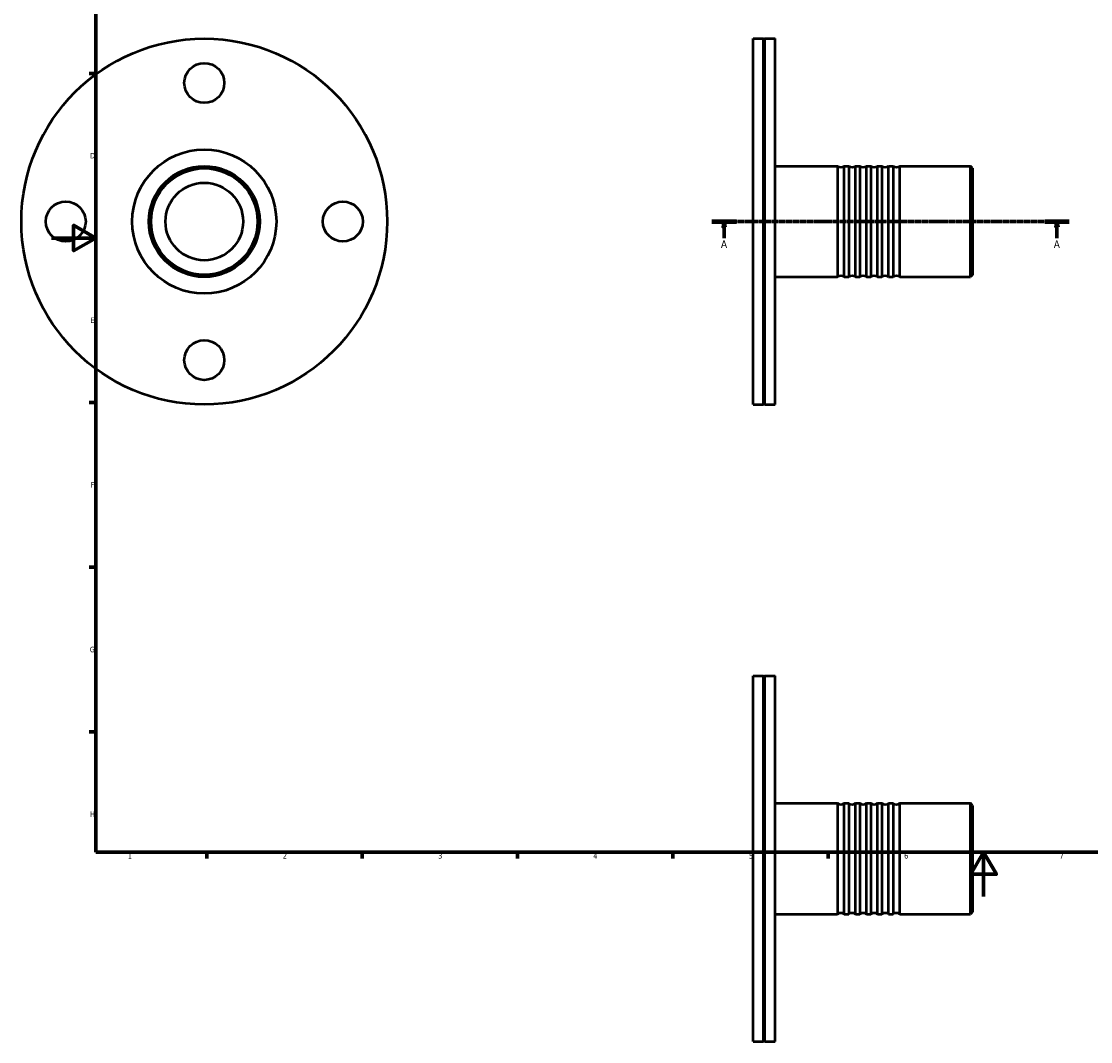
# Model space of a CAD drawing. Header units: millimetres. Extents: x -29 to 933, y -65 to 822.
# Tile 1 of 3: x -14 to 469, y -65 to 395. Entities that reach past the tile are written whole.
import ezdxf

# ---------------------------------------------------------------- set-up
doc = ezdxf.new("R2010")
doc.units = ezdxf.units.MM
doc.linetypes.add('CHAIN', pattern=[0.7087, 0.4724, -0.0591, 0.1181, -0.0591])
for name, color, linetype, lineweight in [('Border (ISO)', 7, 'Continuous', 70), ('Section Line (ISO)', 7, 'CHAIN', 70), ('Visible (ISO)', 7, 'Continuous', 50)]:
    doc.layers.add(name, color=color, linetype=linetype, lineweight=lineweight)
doc.styles.add('Label Text (ISO)', font='tahoma.ttf')
doc.styles.add('Note Text (ISO)', font='tahoma.ttf')

# ---------------------------------------------------------------- blocks, each defined once
blk = doc.blocks.new('Borders Default Border')
at = {"layer": 'Border (ISO)'}
for p, q in [((20, 371.25), (17.1, 371.25)), ((20, 222.75), (17.1, 222.75)), ((20, 148.5), (17.1, 148.5)), ((20, 74.25), (17.1, 74.25)), ((70.08, 20), (70.08, 17.1)), ((140.17, 20), (140.17, 17.1)), ((210.25, 20), (210.25, 17.1)), ((280.33, 20), (280.33, 17.1)), ((350.42, 20), (350.42, 17.1))]:
    blk.add_line(p, q, dxfattribs=at)
at = {"layer": 'Border (ISO)', "flags": 128}
for points in [[(20, 20), (20, 574), (821, 574), (821, 20), (20, 20)], [(0, 297), (20, 297), (10, 302.77), (10, 291.23), (20, 297)], [(420.5, 0), (420.5, 20), (414.73, 10), (426.27, 10), (420.5, 20)]]:
    blk.add_lwpolyline(points, dxfattribs=at)
at = {"layer": 'Border (ISO)', "color": 232, "true_color": 0xca0064, "char_height": 2.5, "attachment_point": 7, "style": 'Note Text (ISO)'}
for s, insert in [('D', (17.43, 332.88)), ('E', (17.64, 258.63)), ('F', (17.7, 184.38)), ('G', (17.31, 110.08)), ('H', (17.44, 35.88)), ('1', (34.48, 17.1)), ('2', (104.37, 17.1)), ('3', (174.43, 17.05)), ('4', (244.42, 17.1)), ('5', (314.64, 17.05)), ('6', (384.66, 17.05)), ('7', (454.77, 17.1))]:
    blk.add_mtext(s, dxfattribs=dict(at, insert=insert))
blk = doc.blocks.new('2dTransSection0')
at = {"layer": 'Section Line (ISO)', "linetype": 'CHAIN'}
blk.add_line((297.93, 304.43), (459.13, 304.43), dxfattribs=at)
at = {"layer": 'Section Line (ISO)', "linetype": 'Continuous', "lineweight": 140}
for p, q in [((297.93, 304.43), (309.01, 304.43)), ((448.05, 304.43), (459.13, 304.43))]:
    blk.add_line(p, q, dxfattribs=at)
at = {"layer": 'Section Line (ISO)', "linetype": 'Continuous'}
for p, q in [((303.47, 304.43), (302.97, 301.93)), ((303.47, 301.93), (303.47, 304.43)), ((303.97, 301.93), (303.47, 304.43)), ((453.59, 304.43), (453.09, 301.93)), ((453.59, 301.93), (453.59, 304.43)), ((454.09, 301.93), (453.59, 304.43)), ((302.97, 301.93), (303.97, 301.93)), ((303.47, 296.96), (303.47, 301.93)), ((453.09, 301.93), (454.09, 301.93)), ((453.59, 296.96), (453.59, 301.93))]:
    blk.add_line(p, q, dxfattribs=at)
at = {"layer": 'Section Line (ISO)', "linetype": 'Continuous', "flags": 128}
for points in [[(303.97, 301.93), (303.47, 304.43), (302.97, 301.93), (303.97, 301.93)], [(454.09, 301.93), (453.59, 304.43), (453.09, 301.93), (454.09, 301.93)]]:
    blk.add_lwpolyline(points, dxfattribs=at)
at = {"layer": 'Section Line (ISO)'}
for points in [[(303.97, 301.93), (303.47, 304.43), (302.97, 301.93), (303.97, 301.93)], [(454.09, 301.93), (453.59, 304.43), (453.09, 301.93), (454.09, 301.93)]]:
    blk.add_solid(points, dxfattribs=at)
at = {"layer": 'Section Line (ISO)', "char_height": 3.5, "attachment_point": 7, "style": 'Label Text (ISO)'}
for insert in [(301.98, 292.43), (452.1, 292.43)]:
    blk.add_mtext('A', dxfattribs=dict(at, insert=insert))

msp = doc.modelspace()

# ---------------------------------------------------------------- linework, layer by layer
at = {"layer": 'Visible (ISO)'}
for p, q in [((316.531, 221.927), (316.531, 386.927)), ((316.531, 386.927), (321.181, 386.927)), ((321.181, 221.927), (321.181, 386.927)), ((321.481, 386.627), (321.181, 386.927)), ((321.481, 386.627), (321.781, 386.927)), ((321.481, 222.227), (321.481, 386.627)), ((321.781, 221.927), (321.781, 386.927)), ((321.781, 386.927), (326.431, 386.927)), ((326.431, 221.927), (326.431, 386.927)), ((326.431, 329.427), (354.631, 329.427)), ((354.631, 329.427), (354.631, 279.427)), ((357.631, 279.427), (357.631, 329.427)), ((357.631, 329.427), (359.631, 329.427)), ((359.631, 329.427), (359.631, 279.427)), ((362.631, 279.427), (362.631, 329.427)), ((362.631, 329.427), (364.631, 329.427)), ((364.631, 329.427), (364.631, 279.427)), ((367.631, 279.427), (367.631, 329.427)), ((367.631, 329.427), (369.631, 329.427)), ((369.631, 329.427), (369.631, 279.427)), ((372.631, 279.427), (372.631, 329.427)), ((372.631, 329.427), (374.631, 329.427)), ((374.631, 329.427), (374.631, 279.427)), ((377.631, 279.427), (377.631, 329.427)), ((377.631, 329.427), (379.631, 329.427)), ((379.631, 329.427), (379.631, 279.427)), ((382.631, 279.427), (382.631, 329.427)), ((382.631, 329.427), (414.531, 329.427)), ((414.531, 279.427), (414.531, 329.427)), ((415.531, 328.427), (414.531, 329.427)), ((415.531, 328.427), (415.531, 280.427)), ((415.531, 280.427), (414.531, 279.427)), ((326.431, 279.427), (354.631, 279.427)), ((357.631, 279.427), (359.631, 279.427)), ((362.631, 279.427), (364.631, 279.427)), ((367.631, 279.427), (369.631, 279.427)), ((372.631, 279.427), (374.631, 279.427)), ((377.631, 279.427), (379.631, 279.427)), ((382.631, 279.427), (414.531, 279.427)), ((316.531, 221.927), (321.181, 221.927)), ((321.481, 222.227), (321.181, 221.927)), ((321.481, 222.227), (321.781, 221.927)), ((321.781, 221.927), (326.431, 221.927)), ((316.531, -65.471), (316.531, 99.529)), ((316.531, 99.529), (321.181, 99.529)), ((321.181, -65.471), (321.181, 99.529)), ((321.481, 99.229), (321.181, 99.529)), ((321.481, 99.229), (321.781, 99.529)), ((321.481, -65.171), (321.481, 99.229)), ((321.781, -65.471), (321.781, 99.529)), ((321.781, 99.529), (326.431, 99.529)), ((326.431, -65.471), (326.431, 99.529)), ((326.431, 42.029), (354.631, 42.029)), ((354.631, 42.029), (354.631, -7.971)), ((357.631, -7.971), (357.631, 42.029)), ((357.631, 42.029), (359.631, 42.029)), ((359.631, 42.029), (359.631, -7.971)), ((362.631, -7.971), (362.631, 42.029)), ((362.631, 42.029), (364.631, 42.029)), ((364.631, 42.029), (364.631, -7.971)), ((367.631, -7.971), (367.631, 42.029)), ((367.631, 42.029), (369.631, 42.029)), ((369.631, 42.029), (369.631, -7.971)), ((372.631, -7.971), (372.631, 42.029)), ((372.631, 42.029), (374.631, 42.029)), ((374.631, 42.029), (374.631, -7.971)), ((377.631, -7.971), (377.631, 42.029)), ((377.631, 42.029), (379.631, 42.029)), ((379.631, 42.029), (379.631, -7.971)), ((382.631, -7.971), (382.631, 42.029)), ((382.631, 42.029), (414.531, 42.029)), ((414.531, -7.971), (414.531, 42.029)), ((415.531, 41.029), (414.531, 42.029)), ((415.531, 41.029), (415.531, -6.971)), ((326.431, -7.971), (354.631, -7.971)), ((357.631, -7.971), (359.631, -7.971)), ((362.631, -7.971), (364.631, -7.971)), ((367.631, -7.971), (369.631, -7.971)), ((372.631, -7.971), (374.631, -7.971)), ((377.631, -7.971), (379.631, -7.971)), ((382.631, -7.971), (414.531, -7.971)), ((415.531, -6.971), (414.531, -7.971)), ((316.531, -65.471), (321.181, -65.471)), ((321.481, -65.171), (321.181, -65.471)), ((321.481, -65.171), (321.781, -65.471)), ((321.781, -65.471), (326.431, -65.471))]:
    msp.add_line(p, q, dxfattribs=at)
for centre, radius in [((68.959, 304.427), 82.5), ((68.959, 366.927), 9), ((68.959, 304.427), 32.5), ((68.959, 304.427), 25), ((68.959, 304.427), 24), ((68.959, 304.427), 17.5), ((6.459, 304.427), 9), ((131.459, 304.427), 9), ((68.959, 241.927), 9)]:
    msp.add_circle(centre, radius, dxfattribs=at)
for centre, start, end in [((356.131, 331.427), 233.1301, 306.8699), ((361.131, 331.427), 233.1301, 306.8699), ((366.131, 331.427), 233.1301, 306.8699), ((371.131, 331.427), 233.1301, 306.8699), ((376.131, 331.427), 233.1301, 306.8699), ((381.131, 331.427), 233.1301, 306.8699), ((356.131, 277.427), 53.1301, 126.8699), ((361.131, 277.427), 53.1301, 126.8699), ((366.131, 277.427), 53.1301, 126.8699), ((371.131, 277.427), 53.1301, 126.8699), ((376.131, 277.427), 53.1301, 126.8699), ((381.131, 277.427), 53.1301, 126.8699), ((356.131, 44.029), 233.1301, 306.8699), ((361.131, 44.029), 233.1301, 306.8699), ((366.131, 44.029), 233.1301, 306.8699), ((371.131, 44.029), 233.1301, 306.8699), ((376.131, 44.029), 233.1301, 306.8699), ((381.131, 44.029), 233.1301, 306.8699), ((356.131, -9.971), 53.1301, 126.8699), ((361.131, -9.971), 53.1301, 126.8699), ((366.131, -9.971), 53.1301, 126.8699), ((371.131, -9.971), 53.1301, 126.8699), ((376.131, -9.971), 53.1301, 126.8699), ((381.131, -9.971), 53.1301, 126.8699)]:
    msp.add_arc(centre, 2.5, start, end, dxfattribs=at)

# ---------------------------------------------------------------- block references
msp.add_blockref('Borders Default Border', (0, 0))
at = {"layer": 'Section Line (ISO)'}
msp.add_blockref('2dTransSection0', (0, 0), dxfattribs=at)

doc.saveas('drawing.dxf')
